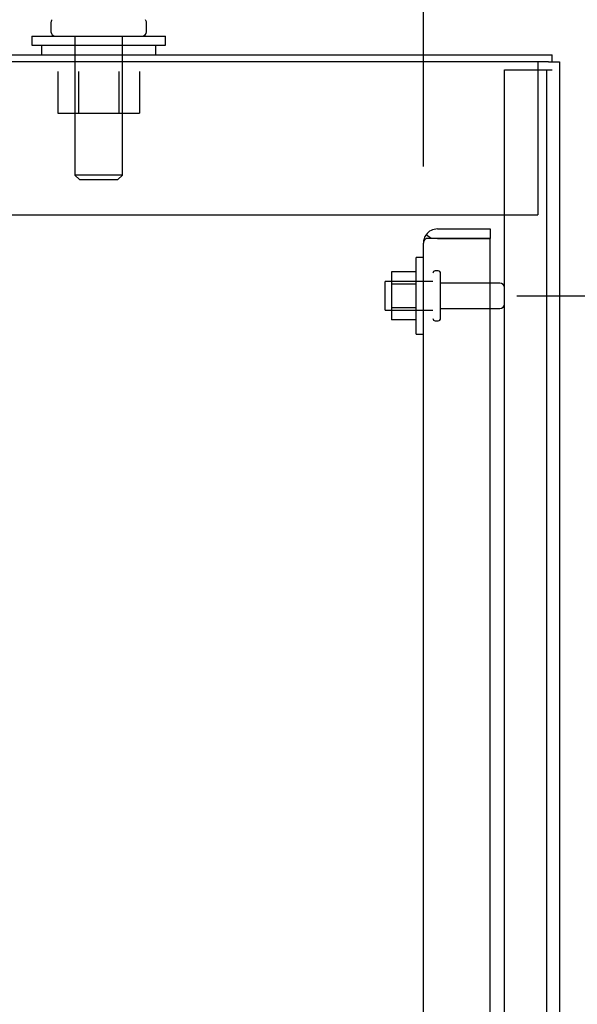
# Model space of a CAD drawing. Header units: inches. Extents: x 2 to 538, y -2 to 358.
# Tile 23 of 38: x 275 to 282, y 210 to 223. Entities that reach past the tile are written whole.
import ezdxf
from ezdxf.enums import TextEntityAlignment as Align
from ezdxf.lldxf.tags import DXFTag

# ---------------------------------------------------------------- set-up
doc = ezdxf.new("R2010")
doc.units = ezdxf.units.IN
doc.header["$MEASUREMENT"] = 0
for name, color, linetype in [('COM43134', 7, 'Continuous'), ('COM50677', 7, 'Continuous'), ('COM55738-23', 7, 'Continuous'), ('COM70110-2', 7, 'Continuous'), ('COM71188-5', 7, 'Continuous'), ('Default', 7, 'Continuous'), ('NTS166105', 7, 'Continuous'), ('NTS18024', 7, 'Continuous'), ('SCS86414', 7, 'Continuous'), ('STD26089', 7, 'Continuous'), ('WAF25059', 7, 'Continuous'), ('WAF25377', 7, 'Continuous'), ('WAM254785', 7, 'Continuous')]:
    doc.layers.add(name, color=color, linetype=linetype)
doc.styles.add('SEACAD_Times_New_Roman', font='times.ttf')
tags = doc.linetypes.add('HIDDEN2', pattern=[0.1875, 0.125, -0.0625]).pattern_tags.tags
tags[6:7] = [DXFTag(74, 4), DXFTag(75, 0), DXFTag(340, '0'), DXFTag(46, 0.0), DXFTag(50, 0.0), DXFTag(44, 0.0), DXFTag(45, 0.0)]
tags[4:5] = [DXFTag(74, 4), DXFTag(75, 0), DXFTag(340, '0'), DXFTag(46, 0.0), DXFTag(50, 0.0), DXFTag(44, 0.0), DXFTag(45, 0.0)]
doc.dimstyles.new('HAMMOND_(STH_-_540x360)', dxfattribs={"dimtxt": 2, "dimasz": 2.5, "dimexe": 1, "dimexo": 1, "dimgap": 0.5, "dimtad": 0, "dimtih": 1, "dimtoh": 1, "dimzin": 0, "dimdsep": 46, "dimtxsty": 'SEACAD_Times_New_Roman', "dimblk1": '_SE_FILLED', "dimblk2": '_SE_FILLED', "dimsah": 1, "dimcen": 1, "dimadec": 0, "dimazin": 0, "dimtfac": 0.8, "dimtofl": 0, "dimtmove": 0, "dimatfit": 3, "dimfxl": 0, "dimtolj": 1, "dimtzin": 0, "dimarcsym": 0})

# ---------------------------------------------------------------- blocks, each defined once
blk = doc.blocks.new('SE2')
at = {"layer": 'COM43134', "color": 7, "linetype": 'HIDDEN2'}
for p, q in [((280.078, 220.243), (280.011, 220.292)), ((280.16, 220.368), (280.85, 220.368)), ((280.85, 220.368), (280.85, 220.243)), ((279.975, 152.553), (279.975, 220.183)), ((279.975, 220.183), (279.975, 220.183)), ((279.975, 220.183), (279.975, 220.183)), ((279.975, 220.183), (279.975, 220.183)), ((280.16, 220.243), (280.011, 220.243)), ((280.16, 220.243), (280.078, 220.243)), ((280.16, 220.243), (280.16, 220.243)), ((280.16, 220.243), (280.85, 220.243)), ((280.85, 220.243), (280.16, 220.243)), ((280.85, 152.493), (280.85, 220.243))]:
    blk.add_line(p, q, dxfattribs=at)
for start, end in [(143.806, 179.8792), (90, 143.806), (179.9411, 180)]:
    blk.add_arc((280.16, 220.183), 0.185, start, end, dxfattribs=at)
blk.add_open_spline([(280.011, 220.243), (279.999, 220.233), (279.99, 220.223), (279.981, 220.208), (279.979, 220.203), (279.976, 220.193), (279.975, 220.188), (279.975, 220.183)], degree=3, knots=[0, 0, 0, 0, 0.5, 0.5, 0.75, 0.75, 1, 1, 1, 1], dxfattribs=at)
at = {"layer": 'COM50677', "color": 7, "linetype": 'HIDDEN2'}
for p, q in [((281.474, 222.553), (281.474, 222.368)), ((281.474, 222.368), (281.474, 220.553)), ((269.974, 220.553), (281.474, 220.553))]:
    blk.add_line(p, q, dxfattribs=at)
at = {"layer": 'COM55738-23', "color": 7, "linetype": 'HIDDEN2'}
for p, q in [((281.037, 150.7), (281.037, 222.45)), ((281.037, 222.45), (281.225, 222.45)), ((281.225, 222.45), (281.475, 222.45)), ((281.475, 222.45), (281.59, 222.45)), ((281.59, 150.7), (281.59, 222.45)), ((281.59, 222.45), (281.662, 222.45))]:
    blk.add_line(p, q, dxfattribs=at)
at = {"layer": 'COM70110-2', "color": 7, "linetype": 'Continuous'}
for p in [(269.212, 222.648), (281.662, 222.553)]:
    blk.add_line(p, (281.662, 222.648), dxfattribs=at)
at = {"layer": 'COM71188-5', "color": 7, "linetype": 'Continuous'}
for p, q in [((281.614, 222.553), (269.164, 222.553)), ((281.614, 222.553), (281.757, 222.553)), ((281.757, 222.553), (281.757, 150.618))]:
    blk.add_line(p, q, dxfattribs=at)
at = {"layer": 'NTS166105', "color": 7, "linetype": 'HIDDEN2'}
for p, q in [((279.559, 219.809), (279.559, 219.647)), ((279.879, 219.809), (279.559, 219.809)), ((279.559, 219.647), (279.559, 219.338)), ((279.879, 219.647), (279.559, 219.647)), ((279.559, 219.338), (279.559, 219.177)), ((279.879, 219.338), (279.559, 219.338)), ((279.879, 219.177), (279.559, 219.177))]:
    blk.add_line(p, q, dxfattribs=at)
at = {"layer": 'NTS18024', "color": 7, "linetype": 'HIDDEN2'}
for p, q in [((275.187, 222.428), (275.187, 221.883)), ((275.461, 222.428), (275.461, 221.883)), ((275.987, 222.428), (275.987, 221.883)), ((276.259, 222.428), (276.259, 221.883)), ((275.187, 221.883), (275.461, 221.883)), ((275.461, 221.883), (275.987, 221.883)), ((275.987, 221.883), (276.259, 221.883))]:
    blk.add_line(p, q, dxfattribs=at)
at = {"layer": 'SCS86414', "color": 7, "linetype": 'Continuous'}
for p, q in [((275.099, 223.067), (275.099, 222.948)), ((276.349, 222.948), (276.349, 223.067))]:
    blk.add_line(p, q, dxfattribs=at)
at = {"layer": 'SCS86414', "color": 7, "linetype": 'HIDDEN2'}
for p, q in [((275.412, 222.888), (275.412, 221.073)), ((276.036, 221.073), (276.036, 222.888)), ((276.036, 221.073), (275.412, 221.073)), ((275.412, 221.073), (275.472, 221.013)), ((275.976, 221.013), (276.036, 221.073)), ((275.472, 221.013), (275.976, 221.013))]:
    blk.add_line(p, q, dxfattribs=at)
at = {"layer": 'SCS86414', "color": 7, "linetype": 'Continuous'}
for centre, start, end in [((275.159, 223.067), 140.3214, 180), ((276.289, 223.067), 0, 39.6786), ((275.159, 222.948), 180, 270), ((276.289, 222.948), 270, 0)]:
    blk.add_arc(centre, 0.06, start, end, dxfattribs=at)
at = {"layer": 'STD26089', "color": 7, "linetype": 'HIDDEN2'}
for p, q in [((280.17, 219.818), (280.13, 219.818)), ((280.2, 219.198), (280.2, 219.788)), ((279.475, 219.306), (279.475, 219.681)), ((280.1, 219.681), (279.475, 219.681)), ((280.977, 219.659), (280.2, 219.659)), ((279.475, 219.306), (280.1, 219.306)), ((280.2, 219.327), (280.977, 219.327)), ((280.13, 219.168), (280.17, 219.168))]:
    blk.add_line(p, q, dxfattribs=at)
for centre, radius, start, end in [((280.13, 219.788), 0.03, 90, 180), ((280.17, 219.788), 0.03, 0, 90), ((280.977, 219.599), 0.06, 0, 90), ((280.977, 219.387), 0.06, 270, 0), ((280.13, 219.198), 0.03, 180, 270), ((280.17, 219.198), 0.03, 270, 0)]:
    blk.add_arc(centre, radius, start, end, dxfattribs=at)
at = {"layer": 'WAF25059', "color": 7, "linetype": 'HIDDEN2'}
for p, q in [((279.879, 218.993), (279.879, 219.993)), ((279.975, 219.993), (279.879, 219.993)), ((279.879, 218.993), (279.975, 218.993))]:
    blk.add_line(p, q, dxfattribs=at)
at = {"layer": 'WAF25377', "color": 7, "linetype": 'Continuous'}
for p, q in [((274.849, 222.888), (276.599, 222.888)), ((274.849, 222.888), (274.849, 222.773)), ((276.599, 222.773), (276.599, 222.888)), ((274.849, 222.773), (276.599, 222.773))]:
    blk.add_line(p, q, dxfattribs=at)
at = {"layer": 'WAM254785', "color": 7, "linetype": 'Continuous'}
for p, q in [((274.974, 222.773), (274.974, 222.648)), ((276.474, 222.648), (276.474, 222.773))]:
    blk.add_line(p, q, dxfattribs=at)
blk = doc.blocks.new('DMBLK3445')
at = {"layer": 'Default', "linetype": 'Continuous'}
for points in [[(287.832, 216.993), (287.415, 219.493), (286.998, 216.993)], [(287.832, 188.868), (286.998, 188.868), (287.415, 186.368)]]:
    blk.add_hatch(color=7, dxfattribs=at).paths.add_polyline_path(points)
at = {"layer": 'Default', "color": 7, "linetype": 'Continuous'}
for p, q in [((281.2, 219.493), (288.415, 219.493)), ((287.415, 204.631), (287.415, 219.493)), ((287.415, 186.368), (287.415, 201.931)), ((281.2, 186.368), (288.415, 186.368))]:
    blk.add_line(p, q, dxfattribs=at)
at = {"layer": 'Default', "color": 7, "linetype": 'Continuous', "style": 'SEACAD_Times_New_Roman'}
blk.add_text('33.13', height=2, dxfattribs=at).set_placement((284.003, 203.931), align=Align.TOP_LEFT)
blk = doc.blocks.new('_SE_FILLED')
at = {"color": 0}
blk.add_line((0, 0), (-1, 0), dxfattribs=at)
blk.add_solid([(0, 0), (-1, -0.1665), (-1, 0.1665), (0, 0)], dxfattribs=at)
blk = doc.blocks.new('DMBLK3446')
at = {"layer": 'Default', "linetype": 'Continuous'}
for points in [[(270.382, 233.012), (267.882, 232.595), (270.382, 232.179)], [(277.475, 233.012), (277.475, 232.179), (279.975, 232.595)]]:
    blk.add_hatch(color=7, dxfattribs=at).paths.add_polyline_path(points)
at = {"layer": 'Default', "color": 7, "linetype": 'Continuous'}
for p, q in [((267.882, 222.842), (267.882, 233.595)), ((279.975, 221.183), (279.975, 233.595))]:
    blk.add_line(p, q, dxfattribs=at)
at = {"layer": 'Default', "color": 7, "linetype": 'Continuous', "style": 'SEACAD_Times_New_Roman'}
for s, p in [('12.09', (270.516, 233.595)), ('USABLE ', (267.815, 230.595)), ('DEPTH', (269.166, 227.595))]:
    blk.add_text(s, height=2, dxfattribs=at).set_placement(p, align=Align.TOP_LEFT)

msp = doc.modelspace()

# ---------------------------------------------------------------- block references
at = {"layer": 'Default'}
msp.add_blockref('SE2', (0, 0), dxfattribs=at)

# ---------------------------------------------------------------- dimensions: what is measured, and where the dimension line sits
at = {"layer": 'Default', "color": 7, "linetype": 'Continuous'}
dim = msp.add_linear_dim(base=(267.882, 232.595), p1=(279.975, 220.183), p2=(267.882, 221.842), text='\\A1;<>\\PUSABLE \\XDEPTH', dimstyle='HAMMOND_(STH_-_540x360)', dxfattribs=at)
dim.commit()
dim.dimension.update_dxf_attribs({"geometry": 'DMBLK3446', "text_midpoint": (273.929, 232.595), "dimtype": 160})
dim = msp.add_linear_dim(base=(287.414898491, 186.368003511), p1=(280.20007597, 186.368003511), p2=(280.20007597, 219.493003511), angle=90, text='\\A1;<>', dimstyle='HAMMOND_(STH_-_540x360)', dxfattribs=at)
dim.commit()
dim.dimension.update_dxf_attribs({"geometry": 'DMBLK3445', "text_midpoint": (287.414898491, 202.930503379), "dimtype": 161})

doc.saveas('drawing.dxf')
